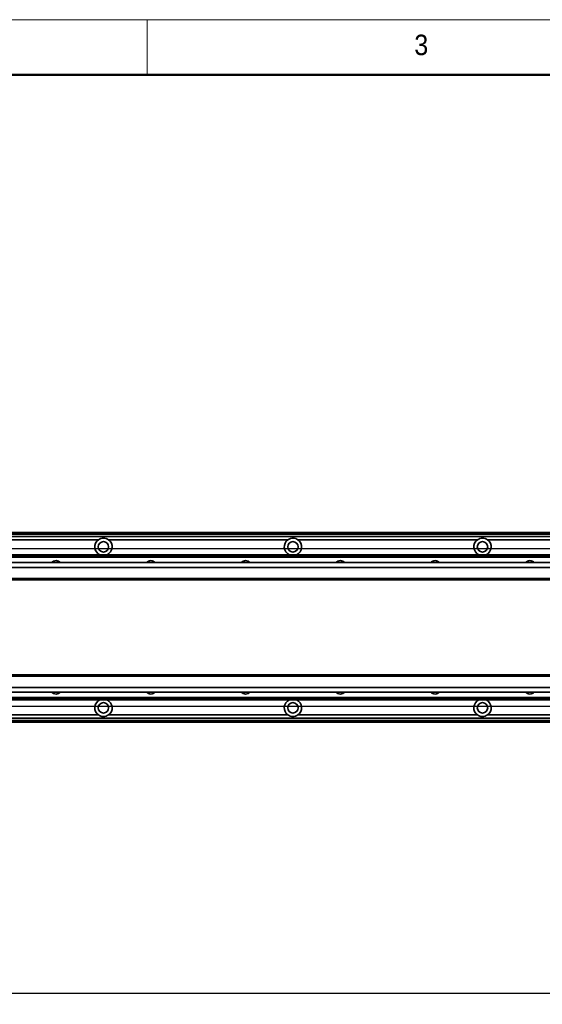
# Model space of a CAD drawing. Header units: millimetres. Extents: x 35 to 2905, y 35 to 2044.
# Tile 5 of 14: x 689 to 1020, y 1420 to 2044. Entities that reach past the tile are written whole.
import ezdxf

# ---------------------------------------------------------------- set-up
doc = ezdxf.new("R2010")
doc.units = ezdxf.units.MM
doc.header["$LTSCALE"] = 7
doc.layers.add('黑色实线', color=7, linetype='Continuous')
doc.styles.add('SLDTEXTSTYLE1', font='Gothic.ttf', dxfattribs={"width": 0.913})
doc.styles.add('SLDTEXTSTYLE8', font='txt')
doc.dimstyles.new('SLDDIMSTYLE0', dxfattribs={"dimtxt": 24.5, "dimasz": 14, "dimexe": 0, "dimexo": 0.0625, "dimgap": 6.125, "dimtad": 2, "dimdec": 1, "dimrnd": 1e-09, "dimzin": 4, "dimdsep": 46, "dimtxsty": 'SLDTEXTSTYLE8', "dimsah": 1, "dimcen": 0.09, "dimadec": 0, "dimazin": 1, "dimtfac": 1, "dimtdec": 1, "dimtmove": 0, "dimatfit": 0, "dimfxl": 0, "dimfrac": 2, "dimtolj": 1, "dimtzin": 12, "dimarcsym": 0})
doc.dimstyles.new('SLDDIMSTYLE5', dxfattribs={"dimtxt": 24.5, "dimasz": 14, "dimexe": 0, "dimexo": 0.0625, "dimgap": 6.125, "dimtad": 2, "dimdec": 1, "dimrnd": 1e-09, "dimzin": 4, "dimdsep": 46, "dimtxsty": 'SLDTEXTSTYLE8', "dimsah": 1, "dimcen": 0.09, "dimadec": 0, "dimazin": 1, "dimtfac": 1, "dimtdec": 1, "dimtofl": 0, "dimtmove": 0, "dimatfit": 3, "dimfxl": 0, "dimfrac": 2, "dimtolj": 1, "dimtzin": 12, "dimarcsym": 0})

# ---------------------------------------------------------------- blocks, each defined once
blk = doc.blocks.new('_D_8')
at = {"layer": '黑色实线'}
for p, q in [((2340.33, 1709.05), (2340.33, 1737.05)), ((352.22, 1709.05), (2347.33, 1709.05)), ((2340.33, 1609.05), (2340.33, 1709.05)), ((352.22, 1609.05), (2347.33, 1609.05)), ((2340.33, 1609.05), (2340.33, 1581.05))]:
    blk.add_line(p, q, dxfattribs=at)
for points in [[(2340.33, 1709.05), (2342.43, 1723.05), (2338.23, 1723.05)], [(2340.33, 1609.05), (2338.23, 1595.05), (2342.43, 1595.05)]]:
    blk.add_solid(points, dxfattribs=at)
at = {"layer": '黑色实线', "insert": (2308.18, 1619.23), "char_height": 24.5, "attachment_point": 1, "rotation": 90, "style": 'SLDTEXTSTYLE8'}
blk.add_mtext('100.0', dxfattribs=at)
blk = doc.blocks.new('_D_18')
at = {"layer": '黑色实线'}
for p, q in [((292.33, 1549.21), (292.33, 1420.25)), ((2152.33, 1549.21), (2152.33, 1420.25)), ((292.33, 1427.25), (2152.33, 1427.25))]:
    blk.add_line(p, q, dxfattribs=at)
for points in [[(292.33, 1427.25), (306.33, 1425.15), (306.33, 1429.35)], [(2152.33, 1427.25), (2138.33, 1429.35), (2138.33, 1425.15)]]:
    blk.add_solid(points, dxfattribs=at)
at = {"layer": '黑色实线', "insert": (1163.69, 1459.4), "char_height": 24.5, "attachment_point": 1, "style": 'SLDTEXTSTYLE8'}
blk.add_mtext('1860.0', dxfattribs=at)

msp = doc.modelspace()

# ---------------------------------------------------------------- linework, layer by layer
at = {"color": 7, "linetype": 'Continuous', "lineweight": 18}
for p, q in [((2905, 2044), (35, 2044)), ((770, 2044), (770, 2009)), ((70, 2009), (2870, 2009))]:
    msp.add_line(p, q, dxfattribs=at)
at = {"color": 7, "linetype": 'Continuous', "lineweight": 50}
msp.add_line((2870, 2009), (70, 2009), dxfattribs=at)
at = {"color": 7, "linetype": 'Continuous', "lineweight": 35}
for p, q in [((2112.8252413, 1719.0518542), (331.8251636, 1719.0518542)), ((331.8251636, 1718.8518545), (2112.8252413, 1718.8518545)), ((331.8251636, 1718.6518549), (2112.8252413, 1718.6518549)), ((2112.8252413, 1718.5518532), (331.8251636, 1718.5518532)), ((2112.8252413, 1716.5467157), (331.8251636, 1716.5467157)), ((739.1555574, 1714.5467154), (625.494745, 1714.5467154)), ((859.1555622, 1714.5467154), (745.4947498, 1714.5467154)), ((979.1556265, 1714.5467154), (865.4947545, 1714.5467154)), ((1099.1556313, 1714.5467154), (985.4946997, 1714.5467154)), ((357.3251631, 1705.0467147), (2087.3251822, 1705.0467147)), ((357.3251631, 1704.7536946), (2087.3251822, 1704.7536946)), ((357.3251631, 1703.8548342), (2087.3251822, 1703.8548342)), ((357.3251631, 1703.561814), (2087.3251822, 1703.561814)), ((2237.8252413, 1700.0518529), (206.8251636, 1700.0518529)), ((2237.8252413, 1697.0518506), (206.8251636, 1697.0518506)), ((2237.8252413, 1690.0518494), (206.8251636, 1690.0518494)), ((206.8251636, 1689.0518493), (2237.8252413, 1689.0518493)), ((2237.8252413, 1629.0518543), (206.8251636, 1629.0518543)), ((2237.8252413, 1628.051856), (206.8251636, 1628.051856)), ((2237.8252413, 1621.0518568), (206.8251636, 1621.0518568)), ((2237.8252413, 1618.0518544), (206.8251636, 1618.0518544)), ((357.3251631, 1614.5418896), (2087.3251822, 1614.5418896)), ((357.3251631, 1614.2488732), (2087.3251822, 1614.2488732)), ((357.3251631, 1613.3500091), (2087.3251822, 1613.3500091)), ((357.3251631, 1613.0569926), (2087.3251822, 1613.0569926)), ((739.1555574, 1603.556992), (625.494745, 1603.556992)), ((859.1555622, 1603.556992), (745.4947498, 1603.556992)), ((979.1556265, 1603.556992), (865.4947545, 1603.556992)), ((1099.1556313, 1603.556992), (985.4946997, 1603.556992)), ((2083.8251975, 1601.5569917), (362.8251519, 1601.5569917)), ((2083.8251975, 1599.0518532), (362.8251519, 1599.0518532))]:
    msp.add_line(p, q, dxfattribs=at)
at = {"color": 8, "linetype": 'Continuous', "lineweight": 35}
for p, q in [((2112.8252413, 1718.0518522), (331.8251636, 1718.0518522)), ((2083.8251975, 1600.0518515), (362.8251519, 1600.0518515))]:
    msp.add_line(p, q, dxfattribs=at)
at = {"color": 7, "linetype": 'Continuous', "lineweight": 35}
for centre in [(742.3251593, 1710.0518532), (862.3251593, 1710.0518532), (982.3251593, 1710.0518532), (742.3251593, 1608.0518532), (862.3251593, 1608.0518532), (982.3251593, 1608.0518532)]:
    msp.add_circle(centre, 3.3, dxfattribs=at)
for centre, radius, start, end in [((742.3251593, 1710.0518532), 5.5, 125.1897877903, 245.5088204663), ((742.3251593, 1710.0518532), 5.5, 294.4911795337, 54.8102122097), ((862.3251593, 1710.0518532), 5.5, 125.1897877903, 245.5088204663), ((862.3251593, 1710.0518532), 5.5, 294.4911795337, 54.8102122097), ((982.3251593, 1710.0518532), 5.5, 125.1897877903, 245.5088204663), ((982.3251593, 1710.0518532), 5.5, 294.4911795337, 54.8102122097), ((712.3251593, 1697.5467151), 3.75, 41.9157203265, 138.0842796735), ((772.3251593, 1697.5467151), 3.75, 41.9157203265, 138.0842796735), ((832.3251593, 1697.5467151), 3.75, 41.9157203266, 138.0842796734), ((892.3251593, 1697.5467151), 3.75, 41.9157203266, 138.0842796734), ((952.3251593, 1697.5467151), 3.75, 41.9157203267, 138.0842796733), ((1012.3251593, 1697.5467151), 3.75, 41.9157203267, 138.0842796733), ((712.3251593, 1620.5569912), 3.75, 221.9157203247, 318.0842796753), ((772.3251593, 1620.5569912), 3.75, 221.9157203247, 318.0842796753), ((832.3251593, 1620.5569912), 3.75, 221.9157203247, 318.0842796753), ((892.3251593, 1620.5569912), 3.75, 221.9157203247, 318.0842796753), ((952.3251593, 1620.5569912), 3.75, 221.9157203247, 318.0842796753), ((1012.3251593, 1620.5569912), 3.75, 221.9157203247, 318.0842796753), ((742.3251593, 1608.0518532), 5.5, 114.4911795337, 234.8102122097), ((742.3251593, 1608.0518532), 5.5, 305.1897877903, 65.5088204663), ((862.3251593, 1608.0518532), 5.5, 114.4911795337, 234.8102122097), ((862.3251593, 1608.0518532), 5.5, 305.1897877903, 65.5088204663), ((982.3251593, 1608.0518532), 5.5, 114.4911795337, 234.8102122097), ((982.3251593, 1608.0518532), 5.5, 305.1897877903, 65.5088204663)]:
    msp.add_arc(centre, radius, start, end, dxfattribs=at)
for points, knots in [([(745.4947498, 1714.5467154), (745.0352387, 1714.8161093), (744.0868078, 1715.3721384), (742.4029057, 1715.6315707), (740.6607424, 1715.4160479), (739.655178, 1714.8352755), (739.1555574, 1714.5467154)], [0, 0, 0, 0, 0.2356941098, 0.4864725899, 0.7448508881, 1, 1, 1, 1]), ([(865.4947545, 1714.5467154), (865.0352434, 1714.8161093), (864.0868126, 1715.3721384), (862.4029104, 1715.6315707), (860.6607472, 1715.4160479), (859.6551828, 1714.8352755), (859.1555622, 1714.5467154)], [0, 0, 0, 0, 0.2356941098, 0.4864725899, 0.7448508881, 1, 1, 1, 1]), ([(985.4946997, 1714.5467154), (985.0352294, 1714.8161105), (984.0868333, 1715.3721711), (982.4029506, 1715.6315644), (980.6607952, 1715.4160399), (979.6552474, 1714.8352761), (979.1556265, 1714.5467154)], [0, 0, 0, 0, 0.2356821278, 0.4864732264, 0.7448468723, 1, 1, 1, 1]), ([(739.1555574, 1603.556992), (739.6150685, 1603.287598), (740.5634994, 1602.731569), (742.2474015, 1602.4721366), (743.9895647, 1602.6876594), (744.9951292, 1603.2684318), (745.4947498, 1603.556992)], [0, 0, 0, 0, 0.2356941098, 0.4864725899, 0.7448508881, 1, 1, 1, 1]), ([(859.1555622, 1603.556992), (859.6150733, 1603.287598), (860.5635041, 1602.731569), (862.2474063, 1602.4721366), (863.9895695, 1602.6876594), (864.9951339, 1603.2684318), (865.4947545, 1603.556992)], [0, 0, 0, 0, 0.2356941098, 0.4864725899, 0.7448508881, 1, 1, 1, 1]), ([(979.1556265, 1603.556992), (979.6150968, 1603.2875968), (980.5634929, 1602.7315363), (982.2473757, 1602.4721429), (983.989531, 1602.6876675), (984.9950789, 1603.2684312), (985.4946997, 1603.556992)], [0, 0, 0, 0, 0.2356821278, 0.4864732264, 0.7448468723, 1, 1, 1, 1])]:
    msp.add_open_spline(points, degree=3, knots=knots, dxfattribs=at)

# ---------------------------------------------------------------- texts
at = {"color": 7, "linetype": 'Continuous', "lineweight": 0, "insert": (939.1666667, 2034.5241742), "char_height": 12.9645833, "attachment_point": 1, "style": 'SLDTEXTSTYLE1'}
msp.add_mtext('3', dxfattribs=at)

# ---------------------------------------------------------------- dimensions: what is measured, and where the dimension line sits
at = {"layer": '黑色实线'}
dim = msp.add_linear_dim(base=(2340.3251593, 1709.0467151), p1=(343.3251593, 1609.0467151), p2=(343.3251593, 1709.0467151), angle=90, dimstyle='SLDDIMSTYLE0', dxfattribs=at)
dim.commit()
dim.dimension.update_dxf_attribs({"geometry": '_D_8', "text_midpoint": (2340.3251593, 1658.2596587), "dimtype": 160})
dim = msp.add_linear_dim(base=(2152.3251593, 1427.2518032), p1=(292.3251593, 1558.0967151), p2=(2152.3251593, 1558.0967151), dimstyle='SLDDIMSTYLE5', dxfattribs=at)
dim.commit()
dim.dimension.update_dxf_attribs({"geometry": '_D_18', "text_midpoint": (1211.5672022, 1427.2518032), "dimtype": 160})

doc.saveas('drawing.dxf')
